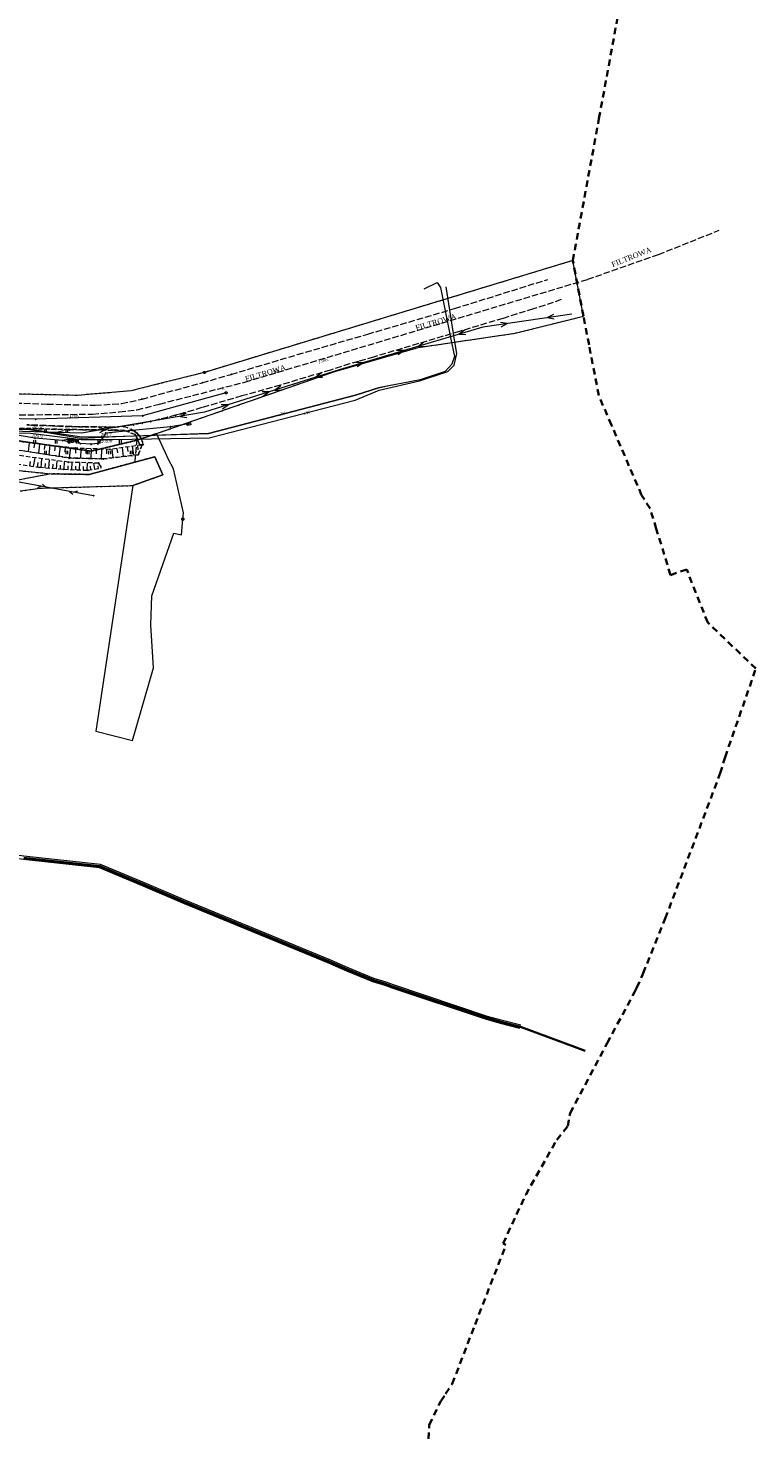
# Model space of a CAD drawing. Extents: x 7414218 to 7427513, y 5544630 to 5555035.
# Tile 43 of 46: x 7419687 to 7419856, y 5549444 to 5549772. Entities that reach past the tile are written whole.
import ezdxf
from ezdxf.enums import TextEntityAlignment as Align

# ---------------------------------------------------------------- set-up
doc = ezdxf.new("R2010")
doc.units = 0
for name, pattern in [('PRZER1-1', [1, 0.5, -0.5]), ('PRZER2-1', [1.5, 1, -0.5]), ('PRZER3-1', [2, 1.5, -0.5]), ('PRZER3-2', [2.5, 1.5, -1])]:
    doc.linetypes.add(name, pattern=pattern)
doc.layers.get('0').update_dxf_attribs({"linetype": 'CONTINUOUS'})
for name, color, linetype, lineweight in [('EGDE', 7, 'CONTINUOUS', 18), ('EGOE', 7, 'CONTINUOUS', 35), ('EGPG', 7, 'CONTINUOUS', 18), ('GUPPRZ_O', 7, 'CONTINUOUS', 18), ('OTKC', 7, 'CONTINUOUS', 18), ('OTKJ', 7, 'CONTINUOUS', 18), ('OTKJ_O', 7, 'CONTINUOUS', 18), ('OTRK', 7, 'CONTINUOUS', 18), ('OTZT', 7, 'CONTINUOUS', 18), ('SULO', 7, 'CONTINUOUS', 35), ('SUPK', 7, 'CONTINUOUS', 18)]:
    doc.layers.add(name, color=color, linetype=linetype, lineweight=lineweight)
for name, color, linetype, lineweight, true_color in [('EGKK', 7, 'CONTINUOUS', 18, 0x24bc24), ('EGUG', 7, 'CONTINUOUS', 18, 0x008000), ('EGUG_O', 7, 'CONTINUOUS', 18, 0x008000), ('GELULI', 7, 'CONTINUOUS', 18, 0xfeffff), ('GELULI_O', 7, 'CONTINUOUS', 18, 0xfeffff), ('GSPPRB', 7, 'CONTINUOUS', 18, 0x80ffff), ('SUEP', 1, 'CONTINUOUS', 18, 0xff0000), ('SUEP_O', 1, 'CONTINUOUS', 18, 0xff0000), ('SUKP', 7, 'CONTINUOUS', 18, 0x803300), ('SUKS', 7, 'CONTINUOUS', 18, 0x803300), ('SUKS_O', 7, 'CONTINUOUS', 18, 0x803300), ('SUTP', 7, 'CONTINUOUS', 18, 0xff9100), ('SUWP', 5, 'CONTINUOUS', 18, 0x0000ff)]:
    doc.layers.add(name, color=color, linetype=linetype, lineweight=lineweight, true_color=true_color)
doc.styles.add('Times New Roman', font='times.ttf')

# ---------------------------------------------------------------- blocks, each defined once
blk = doc.blocks.new('GSSUTR1')
at = {"color": 0}
for points in [[(-0.25666, 0.36165), (-0.25666, -0.38835)], [(0.24334, -0.38835), (0.24334, 0.36165)]]:
    blk.add_lwpolyline(points, dxfattribs=at)
blk = doc.blocks.new('GUPIKP1_2')
at = {"color": 0}
blk.add_lwpolyline([(-0.25, -0.25), (0.25, -0.25), (0.25, 0.25), (-0.25, 0.25)], close=True, dxfattribs=at)
blk = doc.blocks.new('GUPIKP1_3')
at = {"color": 0}
blk.add_lwpolyline([(0.375, -0.25), (-0.375, -0.25), (-0.375, 0.25), (0.375, 0.25)], close=True, dxfattribs=at)
blk = doc.blocks.new('GUPKSD1_1')
at = {"color": 0}
blk.add_lwpolyline([(0, 0.25), (0.064705, 0.241481), (0.125, 0.216506), (0.176777, 0.176777), (0.216506, 0.125), (0.241481, 0.064705), (0.25, 0), (0.241481, -0.064705), (0.216506, -0.125), (0.176777, -0.176777), (0.125, -0.216506), (0.064705, -0.241481), (0, -0.25), (-0.064705, -0.241481), (-0.125, -0.216506), (-0.176777, -0.176777), (-0.216506, -0.125), (-0.241481, -0.064705), (-0.25, 0), (-0.241481, 0.064705), (-0.216506, 0.125), (-0.176777, 0.176777), (-0.125, 0.216506), (-0.064705, 0.241481)], close=True, dxfattribs=at)
blk = doc.blocks.new('GEPPGD1_1')
at = {"color": 0}
blk.add_lwpolyline([(0, 0.25), (0.077254, 0.237764), (0.146946, 0.202254), (0.202254, 0.146946), (0.237764, 0.077254), (0.25, 0), (0.237764, -0.077254), (0.202254, -0.146946), (0.146946, -0.202254), (0.077254, -0.237764), (0, -0.25), (-0.077254, -0.237764), (-0.146946, -0.202254), (-0.202254, -0.146946), (-0.237764, -0.077254), (-0.25, 0), (-0.237764, 0.077254), (-0.202254, 0.146946), (-0.146946, 0.202254), (-0.077254, 0.237764)], close=True, dxfattribs=at)
blk = doc.blocks.new('GEPPGD1_2')
blk.add_hatch(color=0).paths.add_polyline_path([(0, -0.045), (0.013906, -0.042798), (0.02645, -0.036406), (0.036406, -0.02645), (0.042798, -0.013906), (0.045, 0), (0.042798, 0.013906), (0.036406, 0.02645), (0.02645, 0.036406), (0.013906, 0.042798), (0, 0.045), (-0.013906, 0.042798), (-0.02645, 0.036406), (-0.036406, 0.02645), (-0.042798, 0.013906), (-0.045, 0), (-0.042798, -0.013906), (-0.036406, -0.02645), (-0.02645, -0.036406), (-0.013906, -0.042798)])
blk = doc.blocks.new('GSPPRB0')
at = {"color": 0, "lineweight": 18}
for points in [[(-0.12726, -0.12726), (0.12726, 0.12726)], [(-0.12726, 0.12726), (0.12726, -0.12726)]]:
    blk.add_lwpolyline(points, dxfattribs=at)
blk = doc.blocks.new('SUTP1')
at = {"color": 0}
for points in [[(-0.0675, 0), (-0.9325, -0.5)], [(0.9325, 0), (0.0675, 0.5)]]:
    blk.add_lwpolyline(points, dxfattribs=at)
blk = doc.blocks.new('SUEP1')
at = {"color": 0}
blk.add_lwpolyline([(-0.75, -0.5), (0.75, 0), (-0.75, 0.5)], dxfattribs=at)

msp = doc.modelspace()

# ---------------------------------------------------------------- linework, layer by layer
at = {"layer": 'EGDE', "linetype": 'Continuous', "lineweight": 18, "elevation": 10.22}
for points in [[(7419675.44, 5549676.64), (7419701.24, 5549672.95), (7419711.98, 5549675.53), (7419716.5, 5549677.05), (7419758.13, 5549691.59), (7419777.58, 5549697.17), (7419800.27, 5549700.52), (7419816.2, 5549704.49), (7419813.71, 5549717.48), (7419727.7, 5549691.35), (7419716.36, 5549688.5), (7419710.57, 5549687.04), (7419697.95, 5549685.97), (7419674.58, 5549686.53)], [(7419650.65, 5549671.91), (7419691.9, 5549667.65), (7419700.8, 5549667.52), (7419716.12, 5549671.65), (7419717.99, 5549667.4), (7419710.96, 5549664.92), (7419702.33, 5549607.57), (7419710.88, 5549605.34), (7419715.78, 5549622.36), (7419715.22, 5549632.36), (7419715.4, 5549639.19), (7419720.55, 5549653.79), (7419722.33, 5549653.42), (7419722.65, 5549657.07), (7419722.78, 5549658.57), (7419720.46, 5549668.84), (7419719.31, 5549671.01), (7419718.58, 5549672.59), (7419716.5, 5549677.05), (7419711.98, 5549675.53), (7419701.24, 5549672.95), (7419675.44, 5549676.64)], [(7419684.7, 5549663.65), (7419689.36, 5549664.31), (7419710.96, 5549664.92), (7419717.99, 5549667.4), (7419716.12, 5549671.65), (7419700.8, 5549667.52), (7419691.9, 5549667.65), (7419649.26, 5549659.54)]]:
    msp.add_lwpolyline(points, dxfattribs=at)
at = {"layer": 'EGKK', "linetype": 'PRZER3-1', "lineweight": 18, "elevation": 10.06}
msp.add_lwpolyline([(7419711.98, 5549675.53), (7419701.24, 5549672.95), (7419675.44, 5549676.64), (7419653.94, 5549678.7), (7419634.25, 5549675.69), (7419624.8, 5549673.88), (7419598.8, 5549667.39), (7419599.71, 5549662.31), (7419606.85, 5549663.64), (7419614.77, 5549665.7), (7419631.76, 5549669.45), (7419643.51, 5549671.69), (7419650.65, 5549671.91), (7419691.9, 5549667.65), (7419700.8, 5549667.52), (7419711.49, 5549670.4)], close=True, dxfattribs=at)
at = {"layer": 'EGOE', "linetype": 'PRZER3-2', "lineweight": 35, "elevation": 10.22}
msp.add_lwpolyline([(7419779.51, 5549434.73), (7419780.18, 5549445.48), (7419782.89, 5549451.04), (7419784.01, 5549452.73), (7419785.55, 5549455.07), (7419790.89, 5549468.91), (7419798.09, 5549487.51), (7419797.44, 5549487.84), (7419802.71, 5549499.23), (7419809.96, 5549512.04), (7419812.54, 5549515.24), (7419813.06, 5549518.31), (7419821.75, 5549534.64), (7419828.1, 5549546.55), (7419828.44, 5549547.19), (7419828.68, 5549547.64), (7419830.01, 5549550.63), (7419830.15, 5549550.98), (7419835.29, 5549563.78), (7419848.12, 5549597.69), (7419849.27, 5549601.48), (7419856.46, 5549622.18), (7419845.2, 5549632.9), (7419840.3, 5549645.31), (7419836.53, 5549644.02), (7419833.2, 5549654.84), (7419831.75, 5549659.55), (7419829.77, 5549662.67), (7419822.73, 5549679.06), (7419819.76, 5549685.97), (7419817.49, 5549697.79), (7419816.2, 5549704.49), (7419813.71, 5549717.48), (7419815.07, 5549724.85), (7419819.82, 5549750.68), (7419825.43, 5549781.16)], dxfattribs=at)
at = {"layer": 'EGUG', "linetype": 'PRZER1-1', "lineweight": 18, "elevation": 10.08}
for points in [[(7419675.44, 5549676.64), (7419701.24, 5549672.95), (7419711.98, 5549675.53), (7419716.5, 5549677.05), (7419758.13, 5549691.59), (7419777.58, 5549697.17), (7419800.27, 5549700.52), (7419816.2, 5549704.49), (7419813.71, 5549717.48), (7419727.7, 5549691.35), (7419716.36, 5549688.5), (7419710.57, 5549687.04), (7419697.95, 5549685.97), (7419674.58, 5549686.53)], [(7419684.7, 5549663.65), (7419689.36, 5549664.31), (7419710.96, 5549664.92), (7419717.99, 5549667.4), (7419716.12, 5549671.65), (7419711.49, 5549670.4), (7419700.8, 5549667.52), (7419691.9, 5549667.65), (7419649.26, 5549659.54)]]:
    msp.add_lwpolyline(points, dxfattribs=at)
msp.add_lwpolyline([(7419711.98, 5549675.53), (7419701.24, 5549672.95), (7419675.44, 5549676.64), (7419653.94, 5549678.7), (7419634.25, 5549675.69), (7419624.8, 5549673.88), (7419598.8, 5549667.39), (7419599.71, 5549662.31), (7419606.85, 5549663.64), (7419614.77, 5549665.7), (7419631.76, 5549669.45), (7419643.51, 5549671.69), (7419650.65, 5549671.91), (7419691.9, 5549667.65), (7419700.8, 5549667.52), (7419711.49, 5549670.4)], close=True, dxfattribs=at)
at = {"layer": 'GELULI', "linetype": 'PRZER3-1', "lineweight": 18, "elevation": 9.97}
msp.add_lwpolyline([(7419191.83, 5549597.86), (7419227.51, 5549604.5), (7419236.51, 5549606.21), (7419266.71, 5549612.67), (7419285.91, 5549616.73), (7419342.82, 5549629.2), (7419396.93, 5549640.48), (7419420.12, 5549645.6), (7419443.26, 5549649.26), (7419491.1, 5549658.81), (7419573.08, 5549674.07), (7419586.74, 5549676.61), (7419595.56, 5549678.05), (7419603.85, 5549679.58), (7419642.24, 5549682.49), (7419682.46, 5549681.4), (7419701.55, 5549681.61), (7419707.82, 5549682.12), (7419711.97, 5549682.6), (7419717.23, 5549683.96), (7419737.16, 5549689.09), (7419817.2, 5549713.1), (7419833.72, 5549718.92), (7419847.85, 5549724.55)], dxfattribs=at)
at = {"layer": 'OTKC', "linetype": 'PRZER2-1', "lineweight": 18, "elevation": 10.18}
msp.add_lwpolyline([(7419686.22, 5549679.09), (7419696.78, 5549678.68), (7419704.61, 5549678.59), (7419706.81, 5549678.54), (7419708.89, 5549678.76), (7419710.61, 5549678.08), (7419711.06, 5549677.82), (7419711.44, 5549677.6), (7419711.82, 5549677.28), (7419712.17, 5549676.91), (7419712.55, 5549676.53), (7419712.77, 5549676.08), (7419713.02, 5549675.69), (7419713.19, 5549675.19), (7419713.33, 5549674.5), (7419713.18, 5549674.44), (7419712.62, 5549674.47), (7419711.57, 5549676.8), (7419709, 5549677.79), (7419706.85, 5549677.87), (7419696.2, 5549678), (7419676.93, 5549678.5)], dxfattribs=at)
at = {"layer": 'OTKJ', "linetype": 'PRZER3-1', "lineweight": 18, "elevation": 10.18}
for points in [[(7419675.56, 5549684.43), (7419690.98, 5549683.97), (7419702.2, 5549683.68), (7419708.33, 5549684.08), (7419713.14, 5549685.13), (7419727.19, 5549688.94), (7419733.96, 5549690.9), (7419749.38, 5549695.51), (7419765.83, 5549700.3), (7419786.1, 5549706.27), (7419807.89, 5549713.08)], [(7419811.01, 5549708.35), (7419804.52, 5549706.17), (7419798.75, 5549704.42), (7419797.42, 5549703.98), (7419787.26, 5549700.93), (7419767.2, 5549694.95), (7419763.64, 5549693.93), (7419761.59, 5549693.34), (7419757.1, 5549691.91), (7419745.43, 5549688.4), (7419736.4, 5549685.85), (7419727.11, 5549683.12), (7419722.79, 5549681.84), (7419722.23, 5549681.68), (7419720.97, 5549681.34), (7419719.05, 5549680.84), (7419717.06, 5549680.35), (7419715.11, 5549679.88), (7419713.19, 5549679.46), (7419711.17, 5549679.07), (7419708.89, 5549678.76), (7419706.81, 5549678.54), (7419704.61, 5549678.59), (7419696.78, 5549678.68), (7419686.22, 5549679.09)]]:
    msp.add_lwpolyline(points, dxfattribs=at)
at = {"layer": 'OTRK', "linetype": 'PRZER2-1', "lineweight": 18, "elevation": 10.06}
msp.add_lwpolyline([(7419713.15, 5549674.41), (7419705.67, 5549673.36), (7419697.56, 5549673.65), (7419685.26, 5549675.05), (7419674.37, 5549677.34), (7419659.47, 5549678.74), (7419646.8, 5549678.43), (7419632.44, 5549675.5), (7419612.91, 5549670.41), (7419606.77, 5549669.17), (7419598.99, 5549667.71), (7419599.39, 5549665.28), (7419599.45, 5549665.29), (7419609.47, 5549667.08), (7419619.25, 5549669.69), (7419631.79, 5549673.07), (7419643.19, 5549675.23), (7419657.93, 5549676.24), (7419669.54, 5549674.89), (7419682.58, 5549673.45), (7419696.12, 5549671.37), (7419704.1, 5549671.15), (7419712.25, 5549672.11)], close=True, dxfattribs=at)
at = {"layer": 'OTRK', "linetype": 'Continuous', "lineweight": 18, "elevation": 10.06}
for points in [[(7419686.8, 5549674.87), (7419686.57, 5549672.84)], [(7419688, 5549674.74), (7419687.89, 5549673.7)], [(7419689.21, 5549674.6), (7419688.96, 5549672.47)], [(7419690.41, 5549674.46), (7419690.28, 5549673.38)], [(7419691.61, 5549674.33), (7419691.35, 5549672.1)], [(7419692.81, 5549674.19), (7419692.68, 5549673.05)], [(7419694.01, 5549674.05), (7419693.74, 5549671.73)], [(7419695.21, 5549673.92), (7419695.07, 5549672.73)], [(7419696.41, 5549673.78), (7419696.14, 5549671.37)], [(7419708.46, 5549673.75), (7419708.74, 5549671.7)], [(7419709.65, 5549673.92), (7419709.8, 5549672.88)], [(7419710.85, 5549674.09), (7419711.15, 5549671.98)], [(7419712.05, 5549674.26), (7419712.18, 5549673.27)], [(7419686.93, 5549669.53), (7419687.09, 5549670.53)], [(7419687.82, 5549669.38), (7419688.14, 5549671.42)], [(7419689.59, 5549669.14), (7419689.75, 5549671.2)], [(7419691.38, 5549669), (7419691.53, 5549670.96)], [(7419693.17, 5549668.86), (7419693.31, 5549670.72)], [(7419694.95, 5549668.73), (7419695.03, 5549670.49)], [(7419697.61, 5549673.65), (7419697.57, 5549672.49)], [(7419698.82, 5549673.6), (7419698.74, 5549671.3)], [(7419700.03, 5549673.56), (7419699.99, 5549672.41)], [(7419701.23, 5549673.52), (7419701.15, 5549671.23)], [(7419702.44, 5549673.48), (7419702.4, 5549672.34)], [(7419703.65, 5549673.43), (7419703.57, 5549671.16)], [(7419704.86, 5549673.39), (7419704.82, 5549672.31)], [(7419706.06, 5549673.42), (7419706.34, 5549671.41)], [(7419707.26, 5549673.58), (7419707.4, 5549672.57)], [(7419688.7, 5549669.24), (7419688.87, 5549670.27)], [(7419690.49, 5549669.07), (7419690.56, 5549670.08)], [(7419692.27, 5549668.93), (7419692.35, 5549669.89)], [(7419694.06, 5549668.79), (7419694.13, 5549669.7)], [(7419695.85, 5549668.69), (7419695.88, 5549669.53)], [(7419696.74, 5549668.65), (7419696.81, 5549670.34)], [(7419697.64, 5549668.62), (7419697.68, 5549669.46)], [(7419698.54, 5549668.58), (7419698.61, 5549670.28)], [(7419699.43, 5549668.54), (7419699.47, 5549669.4)], [(7419700.33, 5549668.51), (7419700.4, 5549670.23)], [(7419701.21, 5549668.63), (7419701.07, 5549669.42)], [(7419702.09, 5549668.78), (7419701.85, 5549670.18)], [(7419702.98, 5549668.94), (7419702.87, 5549669.54)]]:
    msp.add_lwpolyline(points, dxfattribs=at)
at = {"layer": 'OTRK', "linetype": 'PRZER2-1', "lineweight": 18, "elevation": 10.06}
msp.add_lwpolyline([(7419674.98, 5549671.45), (7419689.09, 5549669.18), (7419694.85, 5549668.73), (7419700.49, 5549668.5), (7419703.59, 5549669.05), (7419703.59, 5549669.26), (7419703.03, 5549670.14), (7419695.93, 5549670.37), (7419681.02, 5549672.38)], dxfattribs=at)
at = {"layer": 'OTZT', "linetype": 'PRZER2-1', "lineweight": 18, "elevation": 10.1}
msp.add_lwpolyline([(7419676.93, 5549678.5), (7419696.2, 5549678), (7419706.85, 5549677.87), (7419709, 5549677.79), (7419711.57, 5549676.8), (7419712.62, 5549674.47), (7419713.18, 5549674.44), (7419712.25, 5549672.11), (7419704.1, 5549671.15), (7419696.12, 5549671.37), (7419682.58, 5549673.45)], dxfattribs=at)
at = {"layer": 'SUEP', "linetype": 'Continuous', "lineweight": 18, "elevation": 10.14}
for points in [[(7419676.93, 5549677.3), (7419687.09, 5549677.14), (7419698.91, 5549675.64), (7419706.29, 5549675.64), (7419728.8, 5549676.04), (7419762.9, 5549684.89), (7419768.48, 5549687.2), (7419777.88, 5549689.4), (7419784.53, 5549691.6), (7419785.97, 5549693.05), (7419786.61, 5549695.78), (7419786.05, 5549698.93), (7419784.12, 5549711.36)], [(7419813.51, 5549704.99), (7419792.67, 5549701.91), (7419759.16, 5549691.97), (7419727.73, 5549682.05), (7419699.01, 5549677.12), (7419657.51, 5549678.29), (7419619.55, 5549677.45), (7419583.02, 5549671.95), (7419555.17, 5549667.66), (7419521.19, 5549661.03), (7419486.18, 5549654.33), (7419456, 5549648.56)], [(7419676.96, 5549678.59), (7419687.02, 5549678.1), (7419699.11, 5549676.28), (7419706.26, 5549676.4), (7419728.67, 5549677.07), (7419763, 5549686.06), (7419768.31, 5549687.77), (7419771.45, 5549688.48)]]:
    msp.add_lwpolyline(points, dxfattribs=at)
at = {"layer": 'SUKP', "linetype": 'Continuous', "lineweight": 18, "elevation": 10.14}
msp.add_lwpolyline([(7419732.73, 5549686.59), (7419713.25, 5549681.21), (7419688.27, 5549680.41), (7419644.72, 5549681.35), (7419614.74, 5549679.77), (7419575.01, 5549672.94), (7419514.46, 5549662.51)], dxfattribs=at)
at = {"layer": 'SULO', "linetype": 'Continuous', "lineweight": 35, "elevation": 10.12}
msp.add_lwpolyline([(7419685.52, 5549577.94), (7419703.3, 5549575.98), (7419713.57, 5549571.72), (7419723.23, 5549567.6), (7419756.66, 5549553.79), (7419761.07, 5549551.86), (7419767.14, 5549549.35), (7419770.01, 5549548.54), (7419771.7, 5549547.86), (7419793.67, 5549540.53), (7419796.9, 5549539.64), (7419801.47, 5549538.5), (7419814.08, 5549533.81), (7419816.59, 5549532.89)], dxfattribs=at)
at = {"layer": 'SUTP', "linetype": 'Continuous', "lineweight": 18, "elevation": 10.14}
for points in [[(7419778.97, 5549710.85), (7419782.05, 5549712.35), (7419782.83, 5549711.19), (7419785.21, 5549699.11), (7419786.07, 5549695.09), (7419785.48, 5549693.29), (7419783.93, 5549691.53), (7419778.07, 5549689.65), (7419768.31, 5549687.77), (7419763, 5549686.06), (7419728.67, 5549677.07), (7419706.92, 5549676.27), (7419698.95, 5549675.9), (7419686.85, 5549677.9), (7419677.16, 5549678.18)], [(7419724.14, 5549679.27), (7419723.54, 5549679.26), (7419719.78, 5549678.65), (7419710.04, 5549677.71), (7419704.66, 5549677.19), (7419703.84, 5549675.88), (7419702.8, 5549674.73), (7419701.25, 5549674.58), (7419698.7, 5549674.71), (7419697.91, 5549675.41), (7419697.72, 5549675.35), (7419697.51, 5549675.37), (7419697.1, 5549675.75), (7419695.8, 5549675.69), (7419694.58, 5549675.41), (7419688.12, 5549675.98), (7419682.15, 5549677.01)], [(7419696.11, 5549675.16), (7419695.89, 5549675.14), (7419694.58, 5549675.41), (7419688.12, 5549675.98), (7419682.15, 5549677.01)], [(7419696.86, 5549675.31), (7419696.65, 5549675.33), (7419695.8, 5549675.69), (7419694.58, 5549675.41), (7419688.12, 5549675.98), (7419682.15, 5549677.01)], [(7419701.83, 5549662.53), (7419655.48, 5549671), (7419613.49, 5549663.24), (7419574.92, 5549645.38), (7419528.03, 5549639.59), (7419487.59, 5549631.16)]]:
    msp.add_lwpolyline(points, dxfattribs=at)
at = {"layer": 'SUWP', "linetype": 'Continuous', "lineweight": 18, "elevation": 10.14}
for points in [[(7419801.37, 5549538.11), (7419796.8, 5549539.25), (7419793.55, 5549540.15), (7419771.56, 5549547.48), (7419769.88, 5549548.16), (7419767.01, 5549548.97), (7419760.91, 5549551.49), (7419756.5, 5549553.42), (7419723.08, 5549567.23), (7419713.41, 5549571.35), (7419703.2, 5549575.59), (7419685.47, 5549577.54), (7419664.51, 5549580.37), (7419596.47, 5549587.6), (7419580.73, 5549589.5), (7419544.88, 5549593.66), (7419519.37, 5549596.81), (7419474.44, 5549602.05), (7419462.01, 5549603.29), (7419450.4, 5549605.51)], [(7419801.57, 5549538.89), (7419797, 5549540.03), (7419793.79, 5549540.91), (7419771.84, 5549548.24), (7419770.14, 5549548.92), (7419767.27, 5549549.73), (7419761.23, 5549552.23), (7419756.82, 5549554.16), (7419723.38, 5549567.97), (7419713.73, 5549572.09), (7419703.4, 5549576.37), (7419685.57, 5549578.34), (7419664.61, 5549581.17), (7419596.57, 5549588.4), (7419580.83, 5549590.3), (7419544.98, 5549594.46), (7419519.47, 5549597.61), (7419474.52, 5549602.85), (7419462.13, 5549604.09), (7419450.54, 5549606.29)]]:
    msp.add_lwpolyline(points, dxfattribs=at)

# ---------------------------------------------------------------- block references
at = {"layer": 'EGPG', "linetype": 'Continuous', "lineweight": 18}
for name, p in [('GEPPGD1_1', (7419727.7, 5549691.35, 10.24)), ('GEPPGD1_2', (7419710.57, 5549687.04, 10.24)), ('GEPPGD1_2', (7419716.36, 5549688.5, 10.24)), ('GEPPGD1_2', (7419697.95, 5549685.97, 10.24)), ('GEPPGD1_2', (7419716.5, 5549677.05, 10.24)), ('GEPPGD1_2', (7419711.98, 5549675.53, 10.24)), ('GEPPGD1_2', (7419701.24, 5549672.95, 10.24)), ('GEPPGD1_2', (7419716.12, 5549671.65, 10.24)), ('GEPPGD1_2', (7419718.58, 5549672.59, 10.24)), ('GEPPGD1_2', (7419719.31, 5549671.01, 10.24)), ('GEPPGD1_2', (7419691.9, 5549667.65, 10.24)), ('GEPPGD1_2', (7419700.8, 5549667.52, 10.24)), ('GEPPGD1_2', (7419717.99, 5549667.4, 10.24)), ('GEPPGD1_2', (7419720.46, 5549668.84, 10.24)), ('GEPPGD1_2', (7419689.36, 5549664.31, 10.24)), ('GEPPGD1_2', (7419710.96, 5549664.92, 10.24)), ('GEPPGD1_2', (7419722.78, 5549658.57, 10.24)), ('GEPPGD1_1', (7419722.65, 5549657.07, 10.24)), ('GEPPGD1_2', (7419720.55, 5549653.79, 10.24)), ('GEPPGD1_2', (7419722.33, 5549653.42, 10.24)), ('GEPPGD1_2', (7419715.4, 5549639.19, 10.24)), ('GEPPGD1_2', (7419715.22, 5549632.36, 10.24)), ('GEPPGD1_2', (7419715.78, 5549622.36, 10.24)), ('GEPPGD1_2', (7419702.33, 5549607.57, 10.24)), ('GEPPGD1_2', (7419710.88, 5549605.34, 10.24))]:
    msp.add_blockref(name, p, dxfattribs=at)
at = {"layer": 'GSPPRB', "linetype": 'Continuous', "lineweight": 18}
for p in [(7419733.96, 5549690.9, 10.28), (7419727.19, 5549688.94, 10.28), (7419713.14, 5549685.13, 10.28), (7419688.27, 5549680.41, 10.28), (7419713.25, 5549681.21, 10.28), (7419717.06, 5549680.35, 10.28), (7419719.05, 5549680.84, 10.28), (7419720.97, 5549681.34, 10.28), (7419722.23, 5549681.68, 10.28), (7419722.79, 5549681.84, 10.28), (7419696.2, 5549678, 10.28), (7419696.78, 5549678.68, 10.28), (7419704.61, 5549678.59, 10.28), (7419704.66, 5549677.19, 10.28), (7419706.81, 5549678.54, 10.28), (7419706.85, 5549677.87, 10.28), (7419708.89, 5549678.76, 10.28), (7419710.04, 5549677.71, 10.28), (7419710.61, 5549678.08, 10.28), (7419711.06, 5549677.82, 10.28), (7419711.17, 5549679.07, 10.28), (7419711.44, 5549677.6, 10.28), (7419711.82, 5549677.28, 10.28), (7419712.17, 5549676.91, 10.28), (7419713.19, 5549679.46, 10.28), (7419715.11, 5549679.88, 10.28), (7419719.78, 5549678.65, 10.28), (7419723.54, 5549679.26, 10.28), (7419688.12, 5549675.98, 10.28), (7419694.58, 5549675.41, 10.28), (7419695.8, 5549675.69, 10.28), (7419695.89, 5549675.14, 10.28), (7419696.65, 5549675.33, 10.28), (7419697.1, 5549675.75, 10.28), (7419697.51, 5549675.37, 10.28), (7419697.56, 5549673.65, 10.28), (7419697.91, 5549675.41, 10.28), (7419698.7, 5549674.71, 10.28), (7419701.25, 5549674.58, 10.28), (7419702.8, 5549674.73, 10.28), (7419703.84, 5549675.88, 10.28), (7419711.57, 5549676.8, 10.28), (7419712.55, 5549676.53, 10.28), (7419712.62, 5549674.47, 10.28), (7419712.77, 5549676.08, 10.28), (7419713.02, 5549675.69, 10.28), (7419713.19, 5549675.19, 10.28), (7419713.33, 5549674.5, 10.28), (7419695.93, 5549670.37, 10.28), (7419696.12, 5549671.37, 10.28), (7419704.1, 5549671.15, 10.28), (7419705.67, 5549673.36, 10.28), (7419711.49, 5549670.4, 10.28), (7419712.25, 5549672.11, 10.28), (7419689.09, 5549669.18, 10.28), (7419694.85, 5549668.73, 10.28), (7419700.49, 5549668.5, 10.28), (7419703.03, 5549670.14, 10.28), (7419701.83, 5549662.53, 10.28)]:
    msp.add_blockref('GSPPRB0', p, dxfattribs=at)
at = {"layer": 'OTZT', "linetype": 'Continuous', "lineweight": 18}
for p in [(7419690.58, 5549677.64, 10.1), (7419695.58, 5549677.64, 10.1), (7419688.08, 5549675.14, 10.1), (7419693.08, 5549675.14, 10.1), (7419698.08, 5549675.14, 10.1), (7419703.08, 5549675.14, 10.1), (7419708.08, 5549675.14, 10.1), (7419690.58, 5549672.64, 10.1), (7419695.58, 5549672.64, 10.1), (7419700.58, 5549672.64, 10.1), (7419705.58, 5549672.64, 10.1), (7419710.58, 5549672.64, 10.1)]:
    msp.add_blockref('GSSUTR1', p, dxfattribs=at)
at = {"layer": 'SUEP', "linetype": 'Continuous', "lineweight": 18}
for p, rotation in [((7419808.56, 5549704.26, 10.14), 188.4070400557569), ((7419787.88, 5549700.49, 10.14), 196.5218244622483), ((7419797.62, 5549702.64, 10.14), 8.407040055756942), ((7419773.54, 5549696.24, 10.14), 16.52182445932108), ((7419778.29, 5549697.64, 10.14), 196.5218244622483), ((7419763.95, 5549693.39, 10.14), 16.52182445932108), ((7419754.39, 5549690.47, 10.14), 197.5168434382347), ((7419742.03, 5549686.56, 10.14), 17.51684343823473), ((7419744.86, 5549687.46, 10.14), 197.5168434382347), ((7419732.5, 5549683.55, 10.14), 17.51684343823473), ((7419722.8, 5549681.2, 10.14), 189.7403136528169), ((7419694.01, 5549677.26, 10.14), 178.3851009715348), ((7419703.94, 5549677.97, 10.14), 9.740313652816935)]:
    msp.add_blockref('SUEP1', p, dxfattribs=dict(at, rotation=rotation))
at = {"layer": 'SUKS', "linetype": 'Continuous', "lineweight": 18}
msp.add_blockref('GUPKSD1_1', (7419732.73, 5549686.59, 10.16), dxfattribs=at)
at = {"layer": 'SUPK', "linetype": 'Continuous', "lineweight": 18}
for name, p, rotation in [('GUPIKP1_3', (7419724.14, 5549679.27, 10.16), 189.8409998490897), ('GUPIKP1_2', (7419696.11, 5549675.16, 10.16), 89.34099534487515), ('GUPIKP1_2', (7419696.86, 5549675.31, 10.16), 269.3410003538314), ('GUPIKP1_2', (7419697.72, 5549675.35, 10.16), 269.3410003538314)]:
    msp.add_blockref(name, p, dxfattribs=dict(at, rotation=rotation))
at = {"layer": 'SUTP', "linetype": 'Continuous', "lineweight": 18}
for p, rotation in [((7419689.72, 5549664.74, 10.14), 349.6391470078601), ((7419697.1, 5549663.39, 10.14), 169.63914700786)]:
    msp.add_blockref('SUTP1', p, dxfattribs=dict(at, rotation=rotation))

# ---------------------------------------------------------------- texts
at = {"layer": 'EGUG_O', "linetype": 'Continuous', "lineweight": 0, "style": 'Times New Roman'}
msp.add_text('dr', height=1, dxfattribs=at).set_placement((7419744.46, 5549691.24, 10.8), align=Align.CENTER)
at = {"layer": 'GELULI_O', "linetype": 'Continuous', "lineweight": 0, "style": 'Times New Roman'}
for rotation, p in [(21.7243, (7419823.03, 5549715.92, 10.8)), (16.6911, (7419777.18, 5549701.1, 10.8)), (16.7791, (7419737.41, 5549689.16, 10.8))]:
    msp.add_text('FILTROWA', height=1.25, rotation=rotation, dxfattribs=at).set_placement(p)
at = {"layer": 'GUPPRZ_O', "linetype": 'Continuous', "lineweight": 0, "style": 'Times New Roman'}
for s, rotation, p in [('209.9', 351.439, (7419687.19, 5549678.2, 10.8)), ('209.9', 352.767, (7419687.3, 5549676.31, 10.8)), ('209.7', 0.961, (7419703.52, 5549676.45, 10.8)), ('209.6', 360, (7419703.54, 5549674.97, 10.8))]:
    msp.add_text(s, height=0.75, rotation=rotation, dxfattribs=at).set_placement(p)
at = {"layer": 'OTKJ_O', "linetype": 'Continuous', "lineweight": 0, "style": 'Times New Roman'}
for rotation, p in [(12.953, (7419754.49, 5549693.58, 10.8)), (360, (7419696.22, 5549680.79, 10.8))]:
    msp.add_text('j.mb.', height=0.75, rotation=rotation, dxfattribs=at).set_placement(p)
at = {"layer": 'SUEP_O', "linetype": 'Continuous', "lineweight": 0, "style": 'Times New Roman'}
msp.add_text('eW', height=0.75, rotation=14.6745, dxfattribs=at).set_placement((7419745.91, 5549681.28, 10.8), align=Align.CENTER)
msp.add_text('eW', height=0.75, rotation=14.549, dxfattribs=at).set_placement((7419750.94, 5549681.4, 10.8))
at = {"layer": 'SUKS_O', "linetype": 'Continuous', "lineweight": 0, "style": 'Times New Roman'}
msp.add_text('k', height=0.75, rotation=360, dxfattribs=at).set_placement((7419731.86, 5549687.23, 10.8))

doc.saveas('drawing.dxf')
